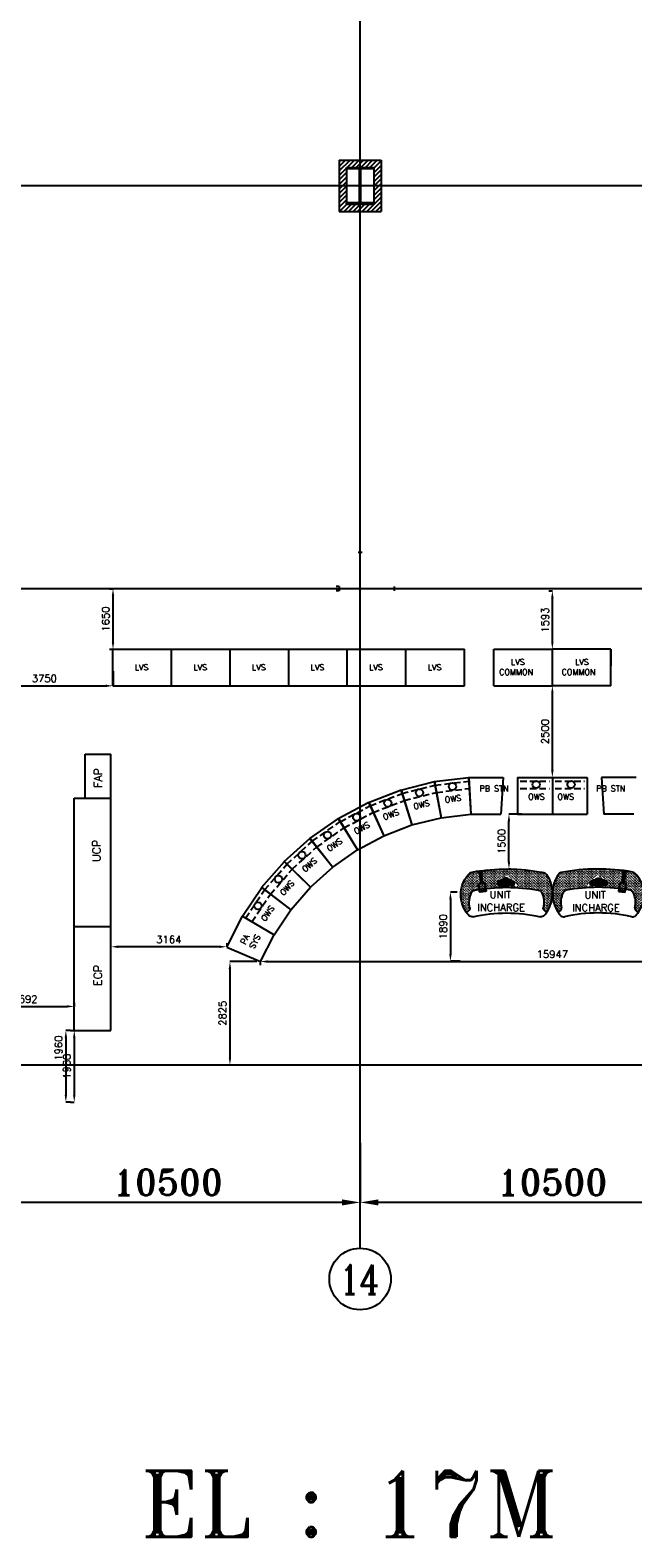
# Model space of a CAD drawing. Extents: x 361682 to 759535, y 756798 to 1113679.
# Tile 25 of 80: x 559477 to 575938, y 756798 to 797953. Entities that reach past the tile are written whole.
import ezdxf

# ---------------------------------------------------------------- set-up
doc = ezdxf.new("R2010")
doc.units = 0
doc.header["$LTSCALE"] = 700
doc.header["$MEASUREMENT"] = 0
doc.header["$PDMODE"] = 2
doc.header["$PDSIZE"] = -1
doc.linetypes.add('CENTER', pattern=[2, 1.25, -0.25, 0.25, -0.25])
doc.linetypes.add('HIDDEN', pattern=[0.375, 0.25, -0.125])
doc.layers.get('0').update_dxf_attribs({"linetype": 'CONTINUOUS'})
doc.layers.get('DEFPOINTS').update_dxf_attribs({"linetype": 'CONTINUOUS'})
for name, color, linetype in [('CEN', 2, 'CENTER'), ('COL', 1, 'CONTINUOUS'), ('DIM', 4, 'CONTINUOUS'), ('GRID', 9, 'CONTINUOUS'), ('LAYOUT', 4, 'CONTINUOUS'), ('OWS', 7, 'CONTINUOUS'), ('PNL', 6, 'CONTINUOUS'), ('TEXT', 4, 'CONTINUOUS')]:
    doc.layers.add(name, color=color, linetype=linetype)
doc.styles.add('ROMANC', font='romanc')
doc.styles.add('ROMANS', font='romans.shx')
doc.styles.add('ROMANT', font='ROMANT')
doc.dimstyles.new('K2', dxfattribs={"dimtxt": 700, "dimasz": 500, "dimexe": 500, "dimexo": 200, "dimgap": 200, "dimtad": 1, "dimdec": 0, "dimzin": 0, "dimdsep": 46, "dimtxsty": 'ROMANT', "dimcen": 0.09, "dimclrd": 256, "dimclre": 9, "dimclrt": 256, "dimadec": 0, "dimazin": 0, "dimtfac": 1, "dimtdec": 0, "dimtofl": 0, "dimtmove": 1, "dimatfit": 3, "dimfxl": 0.18, "dimtolj": 1, "dimtzin": 0, "dimarcsym": 0})
doc.dimstyles.new('STANDARD$0', dxfattribs={"dimtxt": 200, "dimasz": 200, "dimexe": 0, "dimexo": 100, "dimgap": 100, "dimtad": 1, "dimdec": 0, "dimzin": 0, "dimdsep": 46, "dimtxsty": 'ROMANS', "dimcen": 0.09, "dimclrd": 256, "dimclre": 256, "dimclrt": 256, "dimadec": 0, "dimazin": 0, "dimtfac": 1, "dimtdec": 0, "dimtmove": 0, "dimatfit": 3, "dimfxl": 1, "dimtolj": 1, "dimtzin": 0, "dimlwd": -1, "dimlwe": -1, "dimarcsym": 0})

# ---------------------------------------------------------------- blocks, each defined once
blk = doc.blocks.new('*D309')
at = {"layer": 'DEFPOINTS', "color": 0, "transparency": 16777216}
for p in [(557990, 767579), (568490, 766436), (557990, 765954)]:
    blk.add_point(p, dxfattribs=at)
at = {"layer": 'DIM', "color": 9, "lineweight": -2, "transparency": 16777216}
for p, q in [((557990, 767579), (557990, 765954)), ((568490, 766436), (568490, 765954))]:
    blk.add_line(p, q, dxfattribs=at)
at = {"layer": 'DIM', "lineweight": -2, "transparency": 16777216}
blk.add_line((567990, 765954), (558490, 765954), dxfattribs=at)
at = {"layer": 'DIM', "transparency": 16777216}
for points in [[(558490, 766037), (558490, 765871), (557990, 765954)], [(567990, 766037), (567990, 765871), (568490, 765954)]]:
    blk.add_solid(points, dxfattribs=at)
at = {"layer": 'DIM', "transparency": 16777216, "insert": (563240, 766504), "char_height": 700, "attachment_point": 5, "style": 'ROMANT'}
blk.add_mtext('\\A1;10500', dxfattribs=at)
blk = doc.blocks.new('*D310')
at = {"layer": 'DEFPOINTS', "color": 0, "transparency": 16777216}
for p in [(568490, 767579), (578990, 766436), (568490, 765954)]:
    blk.add_point(p, dxfattribs=at)
at = {"layer": 'DIM', "color": 9, "lineweight": -2, "transparency": 16777216}
for p, q in [((568490, 767579), (568490, 765954)), ((578990, 766436), (578990, 765954))]:
    blk.add_line(p, q, dxfattribs=at)
at = {"layer": 'DIM', "lineweight": -2, "transparency": 16777216}
blk.add_line((578490, 765954), (568990, 765954), dxfattribs=at)
at = {"layer": 'DIM', "transparency": 16777216}
for points in [[(568990, 766037), (568990, 765871), (568490, 765954)], [(578490, 766037), (578490, 765871), (578990, 765954)]]:
    blk.add_solid(points, dxfattribs=at)
at = {"layer": 'DIM', "transparency": 16777216, "insert": (573740, 766504), "char_height": 700, "attachment_point": 5, "style": 'ROMANT'}
blk.add_mtext('\\A1;10500', dxfattribs=at)
blk = doc.blocks.new('D-ROW COLUMN')
at = {"layer": 'COL'}
h = blk.add_hatch(dxfattribs=at)
h.set_pattern_fill('ANSI31', color=256, scale=200, angle=180, style=0)
h.set_pattern_definition([(225, (-560004.63, -115195.517), (17.6776695, -17.6776695), [])])
h.paths.add_polyline_path([(370, 500), (0, 500), (0, 460), (14, 460), (370, 460)])
h.paths.add_polyline_path([(0, 500), (-370, 500), (-370, 460), (0, 460)])
h.paths.add_polyline_path([(14, 460), (0, 460), (0, 0), (14, 0)])
h.paths.add_polyline_path([(0, 460), (-14, 460), (-14, 0), (0, 0)])
h.paths.add_polyline_path([(14, 0), (0, 0), (0, -460), (14, -460)])
h.paths.add_polyline_path([(0, 0), (-14, 0), (-14, -460), (0, -460)])
h.paths.add_polyline_path([(370, -460), (0, -460), (0, -500), (370, -500)])
h.paths.add_polyline_path([(0, -460), (-14, -460), (-370, -460), (-370, -500), (0, -500)])
at = {"layer": 'CEN'}
for p, q in [((0, 500), (0, -500)), ((192, 0), (-192, 0))]:
    blk.add_line(p, q, dxfattribs=at)
at = {"layer": 'COL'}
for points in [[(-370, 500), (370, 500), (370, 460), (-370, 460)], [(-14, 460), (14, 460), (14, -460), (-14, -460)], [(-370, -460), (370, -460), (370, -500), (-370, -500)]]:
    blk.add_lwpolyline(points, close=True, dxfattribs=at)
blk = doc.blocks.new('yh6y35')
for centre, radius, start, end in [((-21039, 19948), 623, 154.7075, 193.6798), ((-21494, 20162), 120, 100.2641, 154.7075), ((-20644, 15474), 4885, 79.7011, 100.2641), ((-19793, 20162), 120, 25.2273, 79.7011), ((-20247, 19948), 623, 346.3202, 25.2273), ((-21789, 19828), 154, 288.3623, 337.7393), ((-21693, 19789), 50, 337.7393, 13.6798), ((-19594, 19789), 50, 166.3202, 202.2607), ((-19497, 19828), 154, 202.2607, 253.4318), ((-20968, 20191), 926, 213.4053, 219.8999), ((-21586, 19674), 120, 219.8999, 282.6319), ((-20644, 15474), 4185, 77.3324, 102.6319), ((-19700, 19674), 120, 257.3324, 316.9938), ((-20215, 20153), 823, 316.9938, 324.9041)]:
    blk.add_arc(centre, radius, start, end)
blk = doc.blocks.new('ht6h54')
for centre, radius, start, end in [((-24585, 12781), 5385, 79.9374, 100.8333), ((-24908, 17499), 926, 145.7786, 213.4053), ((-25575, 17952), 120, 100.8333, 145.7786), ((-23665, 17965), 120, 45.8169, 79.9374), ((-24155, 17460), 823, 324.9041, 45.8169), ((-24980, 17255), 623, 154.7075, 193.6798), ((-25434, 17469), 120, 100.2641, 154.7075), ((-24585, 12781), 4885, 79.7011, 100.2641), ((-23733, 17469), 120, 25.2273, 79.7011), ((-24188, 17255), 623, 346.3202, 25.2273), ((-25730, 17135), 154, 288.3623, 337.7393), ((-25633, 17096), 50, 337.7393, 13.6798), ((-23534, 17096), 50, 166.3202, 202.2607), ((-23438, 17135), 154, 202.2607, 253.4318)]:
    blk.add_arc(centre, radius, start, end)
blk = doc.blocks.new('FLATMON')
for p, q in [((-8023, 5323), (-8019, 5333)), ((-8023, 5323), (-7625, 5323)), ((-8023, 5323), (-8023, 5240)), ((-8023, 5240), (-7625, 5240)), ((-8019, 5333), (-7622, 5333)), ((-8016, 5323), (-7619, 5323)), ((-8016, 5302), (-7625, 5302)), ((-8016, 5302), (-7625, 5302)), ((-8016, 5302), (-8016, 5250)), ((-8016, 5250), (-7625, 5250)), ((-8016, 5240), (-7619, 5240)), ((-7708, 5364), (-7940, 5364)), ((-7702, 5364), (-7934, 5364)), ((-7625, 5250), (-7625, 5302)), ((-7619, 5323), (-7622, 5333)), ((-7619, 5240), (-7619, 5323))]:
    blk.add_line(p, q)
for centre, radius, start, end in [((-8059, 5500), 181, 292.4092, 308.5265), ((-8052, 5500), 181, 292.4092, 308.5265), ((-7940, 5358), 6.25, 90, 169.6591), ((-7934, 5358), 6.25, 90, 169.6591), ((-7824, 5302), 109, 34.6252, 145.3748), ((-7824, 5302), 109, 214.9316, 325.0684), ((-7708, 5358), 6.25, 10.3409, 90), ((-7702, 5358), 6.25, 10.3409, 90), ((-7590, 5500), 181, 231.4735, 247.5908), ((-7584, 5500), 181, 231.4735, 247.5908)]:
    blk.add_arc(centre, radius, start, end)
blk = doc.blocks.new('y6y4')
blk.add_line((-17876, 20051), (-17801, 19715))
blk.add_lwpolyline([(-17843, 20020), (-17776, 19721), (-17828, 19709), (-17894, 20009), (-17893, 20009)])
for points in [[(-17872, 19998), (-17868, 19999), (-17863, 19980), (-17868, 19979)], [(-17857, 20001), (-17861, 20000), (-17857, 19981), (-17852, 19982)], [(-17861, 19564), (-17842, 19568), (-17850, 19607), (-17869, 19603)], [(-17687, 19602), (-17706, 19598), (-17715, 19637), (-17696, 19641)]]:
    blk.add_lwpolyline(points, close=True)
for points in [[(-17726, 19732), (-17880, 19698, 0.096163), (-17877, 19637), (-17842, 19478, 0.414214), (-17830, 19470), (-17676, 19504, 0.414214), (-17668, 19516), (-17714, 19724, 0.414214)], [(-17813, 19484), (-17690, 19511, 0.414214), (-17683, 19523), (-17685, 19534), (-17827, 19502), (-17825, 19492, 0.414214)]]:
    blk.add_lwpolyline(points, format="xyb", close=True)
for radius, start, end in [(37, 325.9028, 235.5375), (25.5, 12.4096, 192.4096)]:
    blk.add_arc((-17868, 20015), radius, start, end)
blk = doc.blocks.new('*D682')
at = {"layer": 'DEFPOINTS', "color": 0, "transparency": 16777216}
for p in [(573740, 782647), (573740, 782647), (573740, 781055)]:
    blk.add_point(p, dxfattribs=at)
at = {"layer": 'OWS', "transparency": 16777216}
for p, q in [((573640, 782647), (573740, 782647)), ((573740, 781255), (573740, 782447)), ((573640, 781055), (573740, 781055))]:
    blk.add_line(p, q, dxfattribs=at)
for points in [[(573706, 782447), (573773, 782447), (573740, 782647)], [(573706, 781255), (573773, 781255), (573740, 781055)]]:
    blk.add_solid(points, dxfattribs=at)
at = {"layer": 'OWS', "transparency": 16777216, "insert": (573540, 781851), "char_height": 200, "attachment_point": 5, "rotation": 90, "style": 'ROMANS'}
blk.add_mtext('\\A1;1593', dxfattribs=at)
blk = doc.blocks.new('*D683')
at = {"layer": 'DEFPOINTS', "color": 0, "transparency": 16777216}
for p in [(572554, 776555), (573002, 776555), (572504, 775055)]:
    blk.add_point(p, dxfattribs=at)
at = {"layer": 'OWS', "transparency": 16777216}
for p, q in [((572902, 776555), (572554, 776555)), ((572554, 775255), (572554, 776355)), ((572604, 775055), (572554, 775055))]:
    blk.add_line(p, q, dxfattribs=at)
for points in [[(572520, 776355), (572587, 776355), (572554, 776555)], [(572520, 775255), (572587, 775255), (572554, 775055)]]:
    blk.add_solid(points, dxfattribs=at)
at = {"layer": 'OWS', "transparency": 16777216, "insert": (572354, 775805), "char_height": 200, "attachment_point": 5, "rotation": 90, "style": 'ROMANS'}
blk.add_mtext('\\A1;1500', dxfattribs=at)
blk = doc.blocks.new('*D684')
at = {"layer": 'DEFPOINTS', "color": 0, "transparency": 16777216}
for p in [(573740, 780055), (573740, 780055), (573740, 777555)]:
    blk.add_point(p, dxfattribs=at)
at = {"layer": 'OWS', "transparency": 16777216}
for p, q in [((573640, 780055), (573740, 780055)), ((573740, 777755), (573740, 779855)), ((573640, 777555), (573740, 777555))]:
    blk.add_line(p, q, dxfattribs=at)
for points in [[(573706, 779855), (573773, 779855), (573740, 780055)], [(573706, 777755), (573773, 777755), (573740, 777555)]]:
    blk.add_solid(points, dxfattribs=at)
at = {"layer": 'OWS', "transparency": 16777216, "insert": (573540, 778805), "char_height": 200, "attachment_point": 5, "rotation": 90, "style": 'ROMANS'}
blk.add_mtext('\\A1;2500', dxfattribs=at)
blk = doc.blocks.new('*D685')
at = {"layer": 'DEFPOINTS', "color": 0, "transparency": 16777216}
for p in [(557990, 771304), (560682, 771304), (560682, 771304)]:
    blk.add_point(p, dxfattribs=at)
at = {"layer": 'OWS', "transparency": 16777216}
for p, q in [((557990, 771404), (557990, 771304)), ((558190, 771304), (560482, 771304)), ((560682, 771404), (560682, 771304))]:
    blk.add_line(p, q, dxfattribs=at)
for points in [[(558190, 771338), (558190, 771271), (557990, 771304)], [(560482, 771338), (560482, 771271), (560682, 771304)]]:
    blk.add_solid(points, dxfattribs=at)
at = {"layer": 'OWS', "transparency": 16777216, "insert": (559336, 771504), "char_height": 200, "attachment_point": 5, "style": 'ROMANS'}
blk.add_mtext('\\A1;2692', dxfattribs=at)
blk = doc.blocks.new('*D686')
at = {"layer": 'DEFPOINTS', "color": 0, "transparency": 16777216}
for p in [(561682, 772932), (564846, 772932), (561682, 772368)]:
    blk.add_point(p, dxfattribs=at)
at = {"layer": 'OWS', "transparency": 16777216}
for p, q in [((561682, 772468), (561682, 772932)), ((564646, 772932), (561882, 772932)), ((564846, 773032), (564846, 772932))]:
    blk.add_line(p, q, dxfattribs=at)
for points in [[(561882, 772966), (561882, 772899), (561682, 772932)], [(564646, 772966), (564646, 772899), (564846, 772932)]]:
    blk.add_solid(points, dxfattribs=at)
at = {"layer": 'OWS', "transparency": 16777216, "insert": (563264, 773132), "char_height": 200, "attachment_point": 5, "style": 'ROMANS'}
blk.add_mtext('\\A1;3164', dxfattribs=at)
blk = doc.blocks.new('*D695')
at = {"layer": 'DEFPOINTS', "color": 0, "transparency": 16777216}
for p in [(571241, 774427), (570956, 772536), (571326, 772536)]:
    blk.add_point(p, dxfattribs=at)
at = {"layer": 'OWS', "transparency": 16777216}
for p, q in [((571141, 774427), (570956, 774427)), ((570956, 774227), (570956, 772736)), ((571226, 772536), (570956, 772536))]:
    blk.add_line(p, q, dxfattribs=at)
for points in [[(570923, 774227), (570990, 774227), (570956, 774427)], [(570923, 772736), (570990, 772736), (570956, 772536)]]:
    blk.add_solid(points, dxfattribs=at)
at = {"layer": 'OWS', "transparency": 16777216, "insert": (570756, 773481), "char_height": 200, "attachment_point": 5, "rotation": 90, "style": 'ROMANS'}
blk.add_mtext('\\A1;1890', dxfattribs=at)
blk = doc.blocks.new('*D696')
at = {"layer": 'DEFPOINTS', "color": 0, "transparency": 16777216}
for p in [(565766, 772529), (564934, 769705), (565766, 769705)]:
    blk.add_point(p, dxfattribs=at)
at = {"layer": 'OWS', "transparency": 16777216}
for p, q in [((565666, 772529), (564934, 772529)), ((564934, 772329), (564934, 769905)), ((565666, 769705), (564934, 769705))]:
    blk.add_line(p, q, dxfattribs=at)
for points in [[(564900, 772329), (564967, 772329), (564934, 772529)], [(564900, 769905), (564967, 769905), (564934, 769705)]]:
    blk.add_solid(points, dxfattribs=at)
at = {"layer": 'OWS', "transparency": 16777216, "insert": (564734, 771117), "char_height": 200, "attachment_point": 5, "rotation": 90, "style": 'ROMANS'}
blk.add_mtext('\\A1;2825', dxfattribs=at)
blk = doc.blocks.new('*D697')
at = {"layer": 'DEFPOINTS', "color": 0, "transparency": 16777216}
for p in [(565766, 772529), (581713, 772529), (581713, 772529)]:
    blk.add_point(p, dxfattribs=at)
at = {"layer": 'OWS', "transparency": 16777216}
for p, q in [((565766, 772429), (565766, 772529)), ((565966, 772529), (581513, 772529)), ((581713, 772629), (581713, 772529))]:
    blk.add_line(p, q, dxfattribs=at)
for points in [[(565966, 772563), (565966, 772496), (565766, 772529)], [(581513, 772563), (581513, 772496), (581713, 772529)]]:
    blk.add_solid(points, dxfattribs=at)
at = {"layer": 'OWS', "transparency": 16777216, "insert": (573740, 772729), "char_height": 200, "attachment_point": 5, "style": 'ROMANS'}
blk.add_mtext('\\A1;15947', dxfattribs=at)
blk = doc.blocks.new('*D701')
at = {"layer": 'DEFPOINTS', "color": 0, "transparency": 16777216}
for p in [(560682, 770650), (560452, 768690), (560682, 768690)]:
    blk.add_point(p, dxfattribs=at)
at = {"layer": 'OWS', "transparency": 16777216}
for p, q in [((560582, 770650), (560452, 770650)), ((560452, 770450), (560452, 768890)), ((560582, 768690), (560452, 768690))]:
    blk.add_line(p, q, dxfattribs=at)
for points in [[(560419, 770450), (560485, 770450), (560452, 770650)], [(560419, 768890), (560485, 768890), (560452, 768690)]]:
    blk.add_solid(points, dxfattribs=at)
at = {"layer": 'OWS', "transparency": 16777216, "insert": (560252, 770166), "char_height": 200, "attachment_point": 5, "rotation": 90, "style": 'ROMANS'}
blk.add_mtext('\\A1;1960', dxfattribs=at)
blk = doc.blocks.new('*D706')
at = {"layer": 'DEFPOINTS', "color": 0, "transparency": 16777216}
for p in [(560682, 770650), (560682, 768690), (560682, 768690)]:
    blk.add_point(p, dxfattribs=at)
at = {"layer": 'OWS', "transparency": 16777216}
for p, q in [((560582, 770650), (560682, 770650)), ((560682, 770450), (560682, 768890)), ((560582, 768690), (560682, 768690))]:
    blk.add_line(p, q, dxfattribs=at)
for points in [[(560648, 770450), (560715, 770450), (560682, 770650)], [(560648, 768890), (560715, 768890), (560682, 768690)]]:
    blk.add_solid(points, dxfattribs=at)
at = {"layer": 'OWS', "transparency": 16777216, "insert": (560482, 769670), "char_height": 200, "attachment_point": 5, "rotation": 90, "style": 'ROMANS'}
blk.add_mtext('\\A1;1960', dxfattribs=at)
blk = doc.blocks.new('*D859')
at = {"layer": 'DEFPOINTS', "color": 0, "transparency": 16777216}
for p in [(561740, 782705), (561740, 782705), (561740, 781055)]:
    blk.add_point(p, dxfattribs=at)
at = {"layer": 'OWS', "transparency": 16777216}
for p, q in [((561640, 782705), (561740, 782705)), ((561740, 781255), (561740, 782505)), ((561640, 781055), (561740, 781055))]:
    blk.add_line(p, q, dxfattribs=at)
for points in [[(561706, 782505), (561773, 782505), (561740, 782705)], [(561706, 781255), (561773, 781255), (561740, 781055)]]:
    blk.add_solid(points, dxfattribs=at)
at = {"layer": 'OWS', "transparency": 16777216, "insert": (561540, 781880), "char_height": 200, "attachment_point": 5, "rotation": 90, "style": 'ROMANS'}
blk.add_mtext('\\A1;1650', dxfattribs=at)
blk = doc.blocks.new('*D860')
at = {"layer": 'DEFPOINTS', "color": 0, "transparency": 16777216}
for p in [(557990, 781605), (561740, 780555), (561740, 780055)]:
    blk.add_point(p, dxfattribs=at)
at = {"layer": 'OWS', "transparency": 16777216}
for p, q in [((557990, 781505), (557990, 780055)), ((561740, 780455), (561740, 780055)), ((558190, 780055), (561540, 780055))]:
    blk.add_line(p, q, dxfattribs=at)
for points in [[(558190, 780088), (558190, 780022), (557990, 780055)], [(561540, 780088), (561540, 780022), (561740, 780055)]]:
    blk.add_solid(points, dxfattribs=at)
at = {"layer": 'OWS', "transparency": 16777216, "insert": (559865, 780255), "char_height": 200, "attachment_point": 5, "style": 'ROMANS'}
blk.add_mtext('\\A1;3750', dxfattribs=at)

msp = doc.modelspace()

# ---------------------------------------------------------------- hatches: boundary and pattern name
h = msp.add_hatch()
h.set_pattern_fill('ANSI31', color=6, scale=700, style=0)
h.set_pattern_definition([(45, (1007096.98, -32608.9), (-61.871843, 61.871843), [])])
h.paths.add_polyline_path([(569059.5, 793589.9), (568859.5, 793589.9), (568859.5, 793204.9), (568547, 793204.9), (568547, 793004.9), (569059.5, 793004.9)])
h.paths.add_polyline_path([(568432, 793204.9), (568119.5, 793204.9), (568119.5, 793244.9), (568119.5, 793589.9), (567919.5, 793589.9), (567919.5, 793004.9), (568432, 793004.9)])
h.paths.add_polyline_path([(568119.5, 793704.9), (567919.5, 793704.9), (567919.5, 793589.9), (568119.5, 793589.9)])
h.paths.add_polyline_path([(568119.5, 793819.9), (567919.5, 793819.9), (567919.5, 793704.9), (568119.5, 793704.9)])
h.paths.add_polyline_path([(569059.5, 793819.9), (568859.5, 793819.9), (568859.5, 793704.9), (569059.5, 793704.9)])
h.paths.add_polyline_path([(569059.5, 793704.9), (568859.5, 793704.9), (568859.5, 793589.9), (569059.5, 793589.9)])
h.paths.add_polyline_path([(569059.5, 794212.4), (569059.5, 794404.9), (568547, 794404.9), (568547, 794204.9), (568859.5, 794204.9), (568859.5, 793819.9), (569059.5, 793819.9)])
h.paths.add_polyline_path([(568119.5, 794204.9), (568432, 794204.9), (568432, 794404.9), (567919.5, 794404.9), (567919.5, 793819.9), (568119.5, 793819.9)])
h.paths.add_polyline_path([(568489.5, 794404.9), (568432, 794404.9), (568432, 794204.9), (568489.5, 794204.9)])
h.paths.add_polyline_path([(568547, 794404.9), (568489.5, 794404.9), (568489.5, 794204.9), (568547, 794204.9)])
h.paths.add_polyline_path([(568547, 793204.9), (568489.5, 793204.9), (568489.5, 793004.9), (568547, 793004.9)])
h.paths.add_polyline_path([(568489.5, 793204.9), (568432, 793204.9), (568432, 793004.9), (568489.5, 793004.9)])
at = {"layer": 'OWS'}
h = msp.add_hatch(dxfattribs=at)
h.set_pattern_fill('GRASS', color=40, scale=50, style=0)
h.set_pattern_definition([(90, (552280.158, 756889.247), (35.35534, 35.35534), [9.375, -61.33568]), (135, (552280.16, 756889.247), (35.35534, 35.35534), [9.375, -40.625]), (45, (552280.16, 756889.247), (35.35534, -35.35534), [9.375, -40.625])])
h.paths.add_polyline_path([(572679.9, 774762.1), (572493, 774865.6, 0.702455), (572438.9, 774839.3), (572334.4, 774788.5), (572234.2, 774721.2), (572232, 774597), (572357.7, 774600.7), (572405.4, 774554.1, 0.0405572), (571618.1, 774476.2, 0.2422662), (571531, 774409.3, 0.1714143), (571489.3, 773996.7, -0.1581183), (571487, 773965.9, -0.227062), (571388.1, 773876.4, -0.3684872), (571487.9, 774940, -0.1499885), (571550.6, 774972.1, -0.0914289), (573503.6, 774958.9, -0.1986642), (573580.2, 774908.6, -0.3039505), (573587.6, 773877.9, -0.2188448), (573493.3, 773965.9, -0.1581183), (573491, 773996.7, 0.1717073), (573449, 774409.9, 0.242126), (573361.9, 774476.7, 0.0492277), (572405.4, 774554.1), (572577.8, 774567.1), (572628.3, 774616.7), (572762.8, 774596.3), (572769.5, 774620.9)])
h = msp.add_hatch(dxfattribs=at)
h.set_pattern_fill('GRASS', color=40, scale=50, style=0)
h.set_pattern_definition([(90, (595198.937, 756889.366), (-35.35534, 35.35534), [9.375, -61.33568]), (45, (595198.937, 756889.366), (-35.35534, 35.35534), [9.375, -40.625]), (135, (595198.937, 756889.366), (-35.35534, -35.35534), [9.375, -40.625])])
h.paths.add_polyline_path([(574799.2, 774762.2), (574986.1, 774865.7, -0.702455), (575040.2, 774839.4), (575144.7, 774788.6), (575244.9, 774721.3), (575247.1, 774597.1), (575121.4, 774600.8), (575073.7, 774554.3, -0.0405572), (575861, 774476.3, -0.2422662), (575948.1, 774409.4, -0.1714143), (575989.8, 773996.8, 0.1581183), (575992.1, 773966.1, 0.227062), (576091, 773876.6, 0.3684872), (575991.2, 774940.1, 0.1499885), (575928.5, 774972.2, 0.0914289), (573975.5, 774959.1, 0.1986642), (573898.9, 774908.7, 0.3039505), (573891.5, 773878, 0.2188448), (573985.8, 773966.1, 0.1581183), (573988.1, 773996.8, -0.1717073), (574030.1, 774410, -0.242126), (574117.2, 774476.8, -0.0492277), (575073.7, 774554.3), (574901.3, 774567.2), (574850.8, 774616.8), (574716.3, 774596.4), (574709.6, 774621)])

# ---------------------------------------------------------------- linework, layer by layer
at = {"color": 6}
for p, q in [((567919.5, 794404.9), (567919.5, 793004.9)), ((567919.5, 794404.9), (569059.5, 794404.9)), ((569059.5, 794404.9), (569059.5, 793004.9)), ((568119.5, 794204.9), (568119.5, 793204.9)), ((568859.5, 794204.9), (568859.5, 793204.9)), ((567919.5, 793004.9), (569059.5, 793004.9))]:
    msp.add_line(p, q, dxfattribs=at)
for p, q in [((568489.5, 783629.9), (568489.5, 793176.2)), ((567919.5, 782762.4), (567831, 782762.4)), ((567919.5, 782762.4), (567919.5, 782647.4)), ((569419.5, 782762.4), (569419.5, 782647.4)), ((569419.5, 782762.4), (569419.5, 782647.4)), ((567919.5, 782647.4), (567831, 782647.4))]:
    msp.add_line(p, q)
msp.add_circle((568489.5, 763864.2), 840.3)
msp.add_circle((568489.5, 763864.2), 840.3)
at = {"layer": 'GRID'}
for p, q in [((568489.5, 764704.5), (568489.5, 828202.6)), ((593149.8, 793704.9), (539189.5, 793704.9)), ((605443, 769704.9), (498425.6, 769704.9))]:
    msp.add_line(p, q, dxfattribs=at)
at = {"layer": 'GRID', "color": 7}
for p, q in [((568432, 793004.9), (568432, 793004.9)), ((568547, 793004.9), (568547, 793004.9))]:
    msp.add_line(p, q, dxfattribs=at)
at = {"layer": 'GRID', "color": 8}
msp.add_line((602677, 782704.9), (539189.5, 782704.9), dxfattribs=at)
at = {"layer": 'LAYOUT', "color": 2}
for p, q in [((568119.5, 794204.9), (568859.5, 794204.9)), ((568489.5, 794229.9), (568489.5, 794204.9)), ((568119.5, 793204.9), (568859.5, 793204.9))]:
    msp.add_line(p, q, dxfattribs=at)
at = {"layer": 'LAYOUT', "color": 7}
for p, q in [((568432, 793204.9), (568547, 793204.9)), ((568432, 783704.9), (568547, 783704.9)), ((568432, 783704.9), (568547, 783704.9))]:
    msp.add_line(p, q, dxfattribs=at)
at = {"layer": 'LAYOUT', "color": 6}
msp.add_line((568432, 793004.9), (568547, 793004.9), dxfattribs=at)
msp.add_line((568432, 793004.9), (568547, 793004.9), dxfattribs=at)
msp.add_line((568432, 793004.9), (568547, 793004.9), dxfattribs=at)
at = {"layer": 'OWS'}
for p, q in [((561739.5, 780054.9), (561739.5, 781054.9)), ((561739.5, 781054.9), (563339.5, 781054.9)), ((561739.5, 780054.9), (561739.5, 781054.9)), ((563339.5, 781054.9), (564939.5, 781054.9)), ((563339.5, 780054.9), (563339.5, 781054.9)), ((563339.5, 780054.9), (563339.5, 781054.9)), ((564939.5, 781054.9), (566539.5, 781054.9)), ((564939.5, 780054.9), (564939.5, 781054.9)), ((564939.5, 780054.9), (564939.5, 781054.9)), ((566539.5, 781054.9), (568139.5, 781054.9)), ((566539.5, 780054.9), (566539.5, 781054.9)), ((566539.5, 780054.9), (566539.5, 781054.9)), ((568139.5, 781054.9), (569739.5, 781054.9)), ((568139.5, 780054.9), (568139.5, 781054.9)), ((568139.5, 780054.9), (568139.5, 781054.9)), ((569739.5, 781054.9), (571339.5, 781054.9)), ((569739.5, 780054.9), (569739.5, 781054.9)), ((569739.5, 780054.9), (569739.5, 781054.9)), ((571339.5, 780054.9), (571339.5, 781054.9)), ((572139.5, 781054.9), (573739.5, 781054.9)), ((572139.5, 780054.9), (572139.5, 781054.9)), ((572139.5, 780054.9), (572139.5, 781054.9)), ((573739.5, 780054.9), (573739.5, 781054.9)), ((575339.5, 781054.9), (573739.5, 781054.9)), ((575339.5, 780054.9), (575339.5, 781054.9)), ((575339.5, 780054.9), (575339.5, 781054.9)), ((561739.5, 780054.9), (563339.5, 780054.9)), ((563339.5, 780054.9), (564939.5, 780054.9)), ((564939.5, 780054.9), (566539.5, 780054.9)), ((566539.5, 780054.9), (568139.5, 780054.9)), ((568139.5, 780054.9), (569739.5, 780054.9)), ((569739.5, 780054.9), (571339.5, 780054.9)), ((572139.5, 780054.9), (573739.5, 780054.9)), ((575339.5, 780054.9), (573739.5, 780054.9)), ((575339.5, 780054.9), (573739.5, 780054.9)), ((571141.1, 774426.6), (570953.8, 774426.6))]:
    msp.add_line(p, q, dxfattribs=at)
at = {"layer": 'OWS', "color": 3}
for p, q in [((575339.5, 781054.9), (575339.5, 780604.9)), ((575339.5, 781054.9), (575339.5, 780604.9)), ((560981.7, 778189.8), (561681.7, 778189.8)), ((560981.7, 776989.8), (560981.7, 778189.8)), ((561681.7, 776989.8), (561681.7, 778189.8)), ((560681.7, 774149.8), (560681.7, 776989.8)), ((560681.7, 774149.8), (560681.7, 776989.8)), ((560681.7, 774149.8), (560681.7, 776989.8)), ((560681.7, 776989.8), (561681.7, 776989.8)), ((560681.7, 774149.8), (560681.7, 776989.8)), ((560681.7, 774149.8), (560681.7, 776989.8)), ((561681.7, 770649.8), (561681.7, 776989.8)), ((560681.7, 772149.8), (560681.7, 774149.8)), ((560681.7, 772149.8), (560681.7, 774149.8)), ((560681.7, 770649.8), (560681.7, 774149.8)), ((560681.7, 772149.8), (560681.7, 774149.8)), ((560681.7, 772149.8), (560681.7, 774149.8)), ((560681.7, 773489.8), (561681.7, 773489.8)), ((560681.7, 770649.8), (561681.7, 770649.8))]:
    msp.add_line(p, q, dxfattribs=at)
at = {"layer": 'OWS', "color": 4}
for p, q in [((569600.4, 777211.2), (570522.2, 777441)), ((570522.2, 777441), (570701.1, 776455)), ((569600.4, 777211.2), (569905.4, 776256.6)), ((567117.4, 775889.3), (567895.5, 776434.2)), ((567895.5, 776434.2), (568415.9, 775577.8)), ((569905.4, 776256.6), (570701.1, 776455)), ((567117.4, 775889.3), (567744.2, 775107.4)), ((567744.2, 775107.4), (568415.9, 775577.8)), ((565272.9, 773765.4), (565804.1, 774553)), ((565804.1, 774553), (566596.8, 773939.9)), ((565272.9, 773765.4), (566138.3, 773260.1)), ((566138.3, 773260.1), (566596.8, 773939.9))]:
    msp.add_line(p, q, dxfattribs=at)
at = {"layer": 'OWS', "color": 2}
for p, q in [((570514.7, 777439.6), (571457.6, 777555.4)), ((570514.7, 777439.6), (570701.1, 776455)), ((571450, 777554.9), (572400, 777554.9)), ((571450, 777554.9), (571515, 776554.9)), ((571457.6, 777555.4), (571515, 776554.9)), ((572400, 777554.9), (572335, 776554.9)), ((572789.5, 777554.9), (572789.5, 776554.9)), ((572789.5, 777554.9), (573739.5, 777554.9)), ((573739.5, 777554.9), (573739.5, 776554.9)), ((573739.5, 777554.9), (574689.5, 777554.9)), ((574689.5, 777554.9), (574689.5, 776554.9)), ((574689.5, 777554.9), (574689.5, 776554.9)), ((576029.1, 777554.9), (575079.1, 777554.9)), ((575079.1, 777554.9), (575144.1, 776554.9)), ((567889, 776430.2), (568727.8, 776876.2)), ((568727.8, 776876.2), (569139.9, 775962.7)), ((567889, 776430.2), (568415.9, 775577.8)), ((570701.1, 776455), (571515, 776554.9)), ((571515, 776554.9), (572335, 776554.9)), ((572789.5, 776554.9), (573739.5, 776554.9)), ((573739.5, 776554.9), (574689.5, 776554.9)), ((575964.1, 776554.9), (575144.1, 776554.9)), ((568415.9, 775577.8), (569139.9, 775962.7)), ((565799.5, 774546.9), (566422.7, 775263.9)), ((566422.7, 775263.9), (567134.8, 774558.7)), ((565799.5, 774546.9), (566596.8, 773939.9)), ((566596.8, 773939.9), (567134.8, 774558.7))]:
    msp.add_line(p, q, dxfattribs=at)
at = {"layer": 'OWS', "color": 2, "linetype": 'HIDDEN'}
for p, q in [((570533.3, 777341.1), (571463.3, 777455.3)), ((572864.5, 777454.9), (573664.5, 777454.9)), ((573814.5, 777454.9), (574614.5, 777454.9)), ((570570.6, 777144.2), (571474.8, 777255.2)), ((572864.5, 777254.9), (573664.5, 777254.9)), ((573814.5, 777254.9), (574614.5, 777254.9)), ((567941.7, 776344.9), (568769, 776784.8)), ((568047.1, 776174.5), (568851.4, 776602.2)), ((565879.2, 774486.2), (566493.9, 775193.3)), ((566038.7, 774364.8), (566636.4, 775052.3))]:
    msp.add_line(p, q, dxfattribs=at)
at = {"layer": 'OWS', "color": 1}
for p, q in [((568720.8, 776873), (569607.7, 777213.5)), ((569607.7, 777213.5), (569905.4, 776256.6)), ((568720.8, 776873), (569139.9, 775962.7)), ((569139.9, 775962.7), (569905.4, 776256.6)), ((566417.4, 775258.4), (567123.3, 775894.1)), ((567123.3, 775894.1), (567744.2, 775107.4)), ((566417.4, 775258.4), (567134.8, 774558.7)), ((567134.8, 774558.7), (567744.2, 775107.4))]:
    msp.add_line(p, q, dxfattribs=at)
at = {"layer": 'OWS', "color": 1, "linetype": 'HIDDEN'}
for p, q in [((568762.8, 776782), (569637.5, 777117.8)), ((568846.6, 776599.9), (569697.1, 776926.4)), ((566489.1, 775188.4), (567185.4, 775815.4)), ((566632.6, 775048.5), (567309.6, 775658.1))]:
    msp.add_line(p, q, dxfattribs=at)
at = {"layer": 'OWS', "color": 4, "linetype": 'HIDDEN'}
for p, q in [((569630.9, 777115.7), (570540.1, 777342.4)), ((569691.9, 776924.8), (570575.9, 777145.2)), ((567180, 775811.1), (567947.6, 776348.6)), ((567305.4, 775654.7), (568051.6, 776177.3)), ((565359.4, 773714.8), (565883.4, 774491.7)), ((565532.5, 773613.8), (566041.9, 774369))]:
    msp.add_line(p, q, dxfattribs=at)
at = {"layer": 'OWS', "color": 6}
for p, q in [((564845.5, 772925.5), (565276.8, 773772)), ((565276.8, 773772), (566138.3, 773260.1)), ((564845.5, 772925.5), (565766, 772529.4)), ((565766, 772529.4), (566138.3, 773260.1))]:
    msp.add_line(p, q, dxfattribs=at)
at = {"layer": 'OWS', "color": 2}
for centre in [(571009.8, 777305), (568394.6, 776468.6), (566257.5, 774778.1)]:
    msp.add_circle(centre, 100, dxfattribs=at)
at = {"layer": 'OWS'}
for centre in [(573298.7, 777360.9), (574248.7, 777360.9)]:
    msp.add_circle(centre, 100, dxfattribs=at)
at = {"layer": 'OWS', "color": 4}
for centre in [(570108.3, 777137.9), (567599, 775976.6), (565699.3, 774050.7)]:
    msp.add_circle(centre, 100, dxfattribs=at)
at = {"layer": 'OWS', "color": 1}
for centre in [(569243.7, 776855.1), (566900.1, 775432.1)]:
    msp.add_circle(centre, 100, dxfattribs=at)

# ---------------------------------------------------------------- block references
msp.add_blockref('D-ROW COLUMN', (568489.5, 793704.9))
at = {"layer": 'OWS', "color": 40, "xscale": -1}
for name, p in [('ht6h54', (547905.3, 756889.2)), ('yh6y35', (551846, 754196.3))]:
    msp.add_blockref(name, p, dxfattribs=at)
at = {"layer": 'OWS', "color": 40, "xscale": -1, "rotation": 20.29682944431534}
msp.add_blockref('y6y4', (561951.7, 749998.7), dxfattribs=at)
at = {"layer": 'OWS', "color": 40}
for name, p in [('ht6h54', (599573.8, 756889.4)), ('yh6y35', (595633.1, 754196.4))]:
    msp.add_blockref(name, p, dxfattribs=at)
at = {"layer": 'OWS', "color": 40, "rotation": 339.7031705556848}
msp.add_blockref('y6y4', (585527.4, 749998.8), dxfattribs=at)
at = {"layer": 'OWS', "color": 40}
for p, xscale, yscale, zscale in [((581248.1, 768737.9), 1.122000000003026, 1.122000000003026, 1.122000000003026), ((566231, 768738.1), -1.122000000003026, 1.121999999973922, 1.122000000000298)]:
    msp.add_blockref('FLATMON', p, dxfattribs=dict(at, xscale=xscale, yscale=yscale, zscale=zscale))

# ---------------------------------------------------------------- texts
at = {"layer": 'OWS', "color": 2, "style": 'ROMANS'}
for s, rotation, p in [('LVS', 360, (572608.3, 780625.7)), ('LVS', 360, (574359.1, 780625.7)), ('LVS', 360, (562334.6, 780480.3)), ('LVS', 360, (563934.6, 780480.3)), ('LVS', 360, (565534.6, 780480.3)), ('LVS', 360, (567134.6, 780480.3)), ('LVS', 360, (568734.6, 780480.3)), ('LVS', 360, (570334.6, 780480.3)), ('COMMON', 360, (572286.4, 780350.2)), ('COMMON', 360, (573991.4, 780350.2)), ('OWS', 7, (570811, 776864.2)), ('OWS', 0, (573078.5, 776947.7)), ('OWS', 0, (573878.5, 776947.7)), ('OWS', 28, (568371.8, 775999.2)), ('OWS', 49, (566404.7, 774317.6))]:
    msp.add_text(s, height=160, rotation=rotation, dxfattribs=at).set_placement(p)
at = {"layer": 'OWS', "color": 1, "style": 'ROMANS'}
for rotation, p in [(21, (569147.6, 776386.4)), (42, (566990.1, 774957))]:
    msp.add_text('OWS', height=160, rotation=rotation, dxfattribs=at).set_placement(p)
at = {"layer": 'OWS', "color": 4, "style": 'ROMANS'}
for rotation, p in [(14, (569964.7, 776676.2)), (35, (567649.1, 775520.4)), (56, (565901.6, 773611.5))]:
    msp.add_text('OWS', height=160, rotation=rotation, dxfattribs=at).set_placement(p)
at = {"layer": 'OWS', "color": 40, "style": 'ROMANS'}
for s, p in [('INCHARGE', (571688.7, 773906.2)), ('UNIT', (572026.2, 774254.8)), ('UNIT', (574616.9, 774248.3)), ('INCHARGE', (574279.4, 773899.7))]:
    msp.add_text(s, height=200, dxfattribs=at).set_placement(p)
at = {"layer": 'OWS', "char_height": 220, "width": 1290.008, "attachment_point": 1, "rotation": 90, "style": 'ROMANS'}
for s, insert in [('FAP', (561221.2, 777273.9)), ('UCP', (561182, 775249.7)), ('ECP', (561215.3, 771864.7))]:
    msp.add_mtext(s, dxfattribs=dict(at, insert=insert))
at = {"layer": 'OWS', "color": 2, "char_height": 160, "width": 860.952, "style": 'ROMANS'}
for insert, attachment_point, rotation in [((571748.3, 777332.9), 1, 0), ((575730.8, 777332.9), 3, 360)]:
    msp.add_mtext('PB STN', dxfattribs=dict(at, insert=insert, attachment_point=attachment_point, rotation=rotation))
at = {"layer": 'OWS', "color": 6, "insert": (565212.3, 773055.1), "char_height": 160, "width": 413.509, "attachment_point": 1, "rotation": 63, "style": 'ROMANS'}
msp.add_mtext('PA SYS', dxfattribs=at)
at = {"layer": 'PNL', "lineweight": 25, "style": 'ROMANT'}
msp.add_text('EL : 17M', height=1800, dxfattribs=at).set_placement((562483.5, 756830.3))
at = {"layer": 'TEXT', "style": 'ROMANC', "width": 0.8}
msp.add_text('14', height=800, dxfattribs=at).set_placement((567924.4, 763448.2))

# ---------------------------------------------------------------- dimensions: what is measured, and where the dimension line sits
at = {"layer": 'DIM'}
for base, p1, p2, picture, middle in [((557989.5, 765953.8), (568489.5, 766435.5), (557989.5, 767579.4), '*D309', (563239.5, 766503.8)), ((568489.5, 765953.8), (578989.5, 766435.5), (568489.5, 767579.4), '*D310', (573739.5, 766503.8))]:
    dim = msp.add_linear_dim(base=base, p1=p1, p2=p2, angle=180, dimstyle='K2', override={"dimexe": 0, "dimexo": 0}, dxfattribs=at)
    dim.commit()
    dim.dimension.update_dxf_attribs({"geometry": picture, "text_midpoint": middle})
at = {"layer": 'OWS', "color": 60}
dim = msp.add_linear_dim(base=(561739.5, 782704.9), p1=(561739.5, 781054.9), p2=(561739.5, 782704.9), angle=90, dimstyle='STANDARD$0', override={"dimfxl": 0.5, "dimarcsym": 2}, dxfattribs=at)
dim.commit()
dim.dimension.update_dxf_attribs({"geometry": '*D859', "text_midpoint": (561539.5, 781879.9)})
at = {"layer": 'OWS', "color": 7}
for base, p1, p2, picture, middle in [((573739.5356579, 782647.3983181), (573739.5356579, 781054.8983181), (573739.5356579, 782647.3983181), '*D682', (573539.5356579, 781851.1483181)), ((573739.5, 780054.9), (573739.5, 777554.9), (573739.5, 780054.9), '*D684', (573539.5, 778804.9)), ((572553.8, 776554.9), (572503.7, 775054.8), (573001.9, 776554.9), '*D683', (572353.8, 775804.8)), ((570956.5, 772536.3), (571241.1, 774426.6), (571325.5, 772536.3), '*D695', (570756.5, 773481.4)), ((564933.5626, 769704.8983), (565766.0174, 772529.4433), (565766.0174, 769704.8983), '*D696', (564733.5626, 771117.1708)), ((560681.7, 768689.9), (560681.7, 770649.8), (560681.7, 768689.9), '*D706', (560481.7, 769669.9))]:
    dim = msp.add_linear_dim(base=base, p1=p1, p2=p2, angle=90, dimstyle='STANDARD$0', override={"dimfxl": 0.5, "dimarcsym": 2}, dxfattribs=at)
    dim.commit()
    dim.dimension.update_dxf_attribs({"geometry": picture, "text_midpoint": middle})
at = {"layer": 'OWS', "color": 60}
dim = msp.add_linear_dim(base=(561739.5, 780054.9), p1=(557989.5, 781604.9), p2=(561739.5, 780554.9), dimstyle='STANDARD$0', override={"dimfxl": 0.5, "dimarcsym": 2}, dxfattribs=at)
dim.commit()
dim.dimension.update_dxf_attribs({"geometry": '*D860', "text_midpoint": (559864.5, 780254.9)})
at = {"layer": 'OWS', "color": 7}
for base, p1, p2, picture, middle in [((561681.7, 772932.3), (564845.5, 772932.3), (561681.7, 772367.6), '*D686', (563263.6, 773132.3)), ((581713.1, 772529.4), (565766, 772529.4), (581713.1, 772529.4), '*D697', (573739.5, 772729.4)), ((560681.7, 771304.4), (557989.5, 771304.4), (560681.7, 771304.4), '*D685', (559335.6, 771504.4))]:
    dim = msp.add_linear_dim(base=base, p1=p1, p2=p2, dimstyle='STANDARD$0', override={"dimfxl": 0.5, "dimarcsym": 2}, dxfattribs=at)
    dim.commit()
    dim.dimension.update_dxf_attribs({"geometry": picture, "text_midpoint": middle})
at = {"layer": 'OWS', "color": 60}
dim = msp.add_linear_dim(base=(560452, 768689.9), p1=(560681.7, 770649.8), p2=(560681.7, 768689.9), angle=90, dimstyle='STANDARD$0', override={"dimfxl": 0.5, "dimarcsym": 2}, dxfattribs=at)
dim.commit()
dim.dimension.update_dxf_attribs({"geometry": '*D701', "text_midpoint": (560452, 770166.5), "dimtype": 160})

doc.saveas('drawing.dxf')
